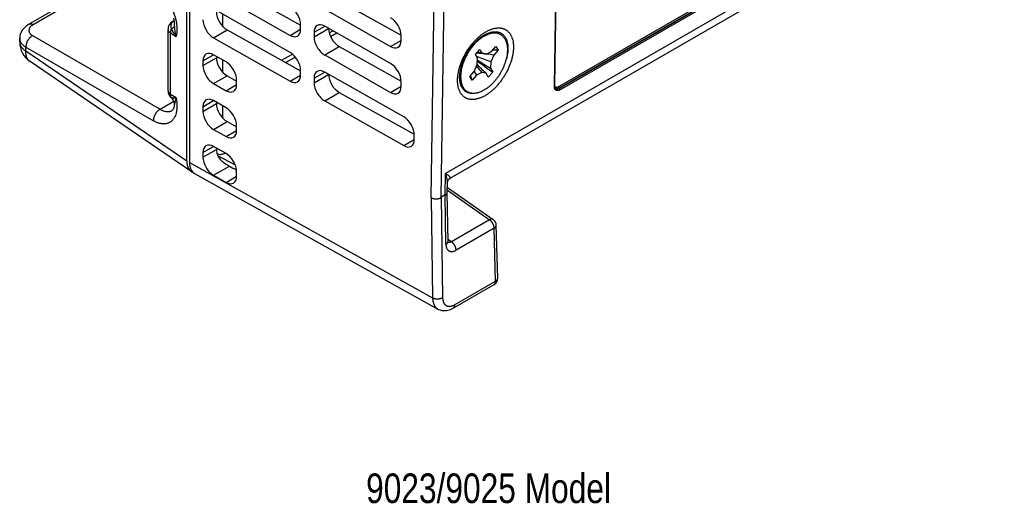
# Model space of a CAD drawing. Header units: inches. Extents: x 0 to 34, y 0 to 22.
# Tile 48 of 103: x 9.4 to 13.6, y 12.3 to 14.3. Entities that reach past the tile are written whole.
import ezdxf

# ---------------------------------------------------------------- set-up
doc = ezdxf.new("R2010")
doc.units = ezdxf.units.IN
doc.header["$LTSCALE"] = 1.87
doc.header["$MEASUREMENT"] = 0
doc.layers.get('0').update_dxf_attribs({"linetype": 'CONTINUOUS'})
doc.layers.add('DETAIL', color=7, linetype='CONTINUOUS')
doc.styles.get("Standard").update_dxf_attribs({"font": 'txt', "width": 0.8})

msp = doc.modelspace()

# ---------------------------------------------------------------- linework, layer by layer
at = {"color": 7, "linetype": 'CONTINUOUS'}
for p, q in [((10.1158, 13.745), (10.1158, 16.4252)), ((10.1266, 16.2566), (10.1266, 13.7389)), ((13.566, 15.0546), (11.2077, 13.693)), ((13.5063, 14.9877), (11.2261, 13.6712)), ((11.6671, 14.0597), (11.6806, 14.9519)), ((11.6686, 14.0618), (11.682, 14.9527)), ((11.1468, 13.5903), (11.1668, 14.893)), ((11.189, 13.592), (11.209, 14.8926)), ((13.0768, 14.8627), (11.6838, 14.0584)), ((13.0803, 14.8565), (11.6873, 14.0522)), ((13.081, 14.8561), (11.688, 14.0518)), ((13.0845, 14.85), (11.6915, 14.0457)), ((9.8553, 14.5569), (9.4479, 14.3216)), ((9.865, 14.5503), (9.4667, 14.3203)), ((10.2857, 14.4921), (10.5959, 14.3192)), ((10.2282, 14.459), (10.5513, 14.2757)), ((10.7591, 14.4217), (11.0203, 14.2761)), ((10.5513, 14.2037), (10.2282, 14.387)), ((10.6975, 14.3862), (10.9758, 14.2283)), ((10.0556, 14.3344), (10.0616, 14.3378)), ((10.2657, 14.3657), (10.2657, 14.3151)), ((10.0363, 14.0415), (10.0363, 14.301)), ((10.0599, 14.336), (10.0617, 14.337)), ((10.0643, 14.3129), (10.0631, 14.3255)), ((10.2282, 14.2655), (10.2857, 14.2986)), ((10.2857, 14.2986), (10.5959, 14.1257)), ((10.5513, 14.2757), (10.5959, 14.3014)), ((10.5959, 14.3014), (10.5959, 14.3208)), ((10.653, 14.2885), (10.6975, 14.3142)), ((10.653, 14.269), (10.7141, 14.3043)), ((10.9758, 14.1563), (10.6975, 14.3142)), ((10.7141, 14.3048), (10.7141, 14.3043)), ((9.4103, 14.2631), (9.4103, 14.2631)), ((9.4103, 14.2478), (9.4103, 14.2631)), ((9.4648, 14.2745), (10.0029, 13.9638)), ((10.0465, 14.286), (10.0707, 14.2707)), ((10.0465, 14.0265), (10.0465, 14.286)), ((10.2282, 14.2655), (10.5513, 14.0822)), ((10.653, 14.2885), (10.653, 14.269)), ((10.7166, 14.286), (10.7318, 14.2948)), ((10.7488, 14.2851), (10.7225, 14.2699)), ((10.9758, 14.2283), (11.0204, 14.2541)), ((11.0204, 14.2541), (11.0204, 14.2735)), ((11.3569, 14.2673), (11.3835, 14.2785)), ((11.3838, 14.2834), (11.3839, 14.2835)), ((9.4366, 14.2255), (9.9746, 13.9149)), ((9.4366, 14.2088), (9.4366, 14.2255)), ((10.6975, 14.1927), (10.7591, 14.2282)), ((10.7591, 14.2282), (11.0203, 14.0826)), ((11.3335, 14.1951), (11.3519, 14.2163)), ((11.3519, 14.2163), (11.361, 14.2003)), ((11.4022, 14.2081), (11.4206, 14.2292)), ((11.4297, 14.2133), (11.4114, 14.1922)), ((11.4206, 14.2292), (11.4297, 14.2133)), ((10.1158, 13.745), (9.4366, 14.2088)), ((10.1837, 14.1677), (10.2282, 14.1935)), ((10.1837, 14.1483), (10.2407, 14.1812)), ((10.2811, 14.1635), (10.2282, 14.1935)), ((10.2407, 14.1864), (10.2407, 14.1812)), ((10.2657, 14.1722), (10.2657, 14.1216)), ((10.516, 14.1702), (10.5616, 14.1965)), ((10.5737, 14.184), (10.5332, 14.1606)), ((10.6975, 14.1927), (10.9758, 14.0348)), ((11.3427, 14.1792), (11.3335, 14.1951)), ((11.3412, 14.1524), (11.3427, 14.1792)), ((11.361, 14.2003), (11.3798, 14.1968)), ((11.3798, 14.1968), (11.4022, 14.2081)), ((11.4114, 14.1922), (11.3989, 14.1633)), ((10.1343, 13.7006), (9.4539, 14.1652)), ((10.1837, 14.1677), (10.1837, 14.1483)), ((11.3288, 14.1236), (11.3412, 14.1524)), ((11.3989, 14.1633), (11.3975, 14.1366)), ((11.3975, 14.1366), (11.4066, 14.1206)), ((10.2282, 14.072), (10.2857, 14.1051)), ((10.2857, 14.1051), (10.3257, 14.0828)), ((10.5513, 14.0822), (10.5959, 14.1079)), ((10.5959, 14.1079), (10.5959, 14.1273)), ((10.653, 14.095), (10.6975, 14.1207)), ((10.653, 14.0755), (10.7141, 14.1108)), ((10.653, 14.095), (10.653, 14.0755)), ((11.0311, 13.9314), (10.6975, 14.1207)), ((10.7141, 14.1113), (10.7141, 14.1108)), ((11.2685, 14.1163), (11.2724, 14.0859)), ((11.3104, 14.1024), (11.3288, 14.1236)), ((11.3195, 14.0865), (11.3104, 14.1024)), ((11.3379, 14.1076), (11.3195, 14.0865)), ((11.3604, 14.119), (11.3379, 14.1076)), ((11.3791, 14.1154), (11.3604, 14.119)), ((11.3882, 14.0995), (11.3791, 14.1154)), ((11.4066, 14.1206), (11.3882, 14.0995)), ((10.2282, 14.072), (10.2811, 14.042)), ((10.2811, 14.042), (10.3257, 14.0677)), ((10.3257, 14.0677), (10.3257, 14.0871)), ((10.9758, 14.0348), (11.0204, 14.0606)), ((11.0204, 14.0606), (11.0204, 14.08)), ((11.2679, 14.0859), (11.2679, 14.0859)), ((11.673, 14.0503), (11.6721, 14.051)), ((11.688, 14.0518), (11.6873, 14.0522)), ((10.0707, 14.0112), (10.0465, 14.0265)), ((10.6975, 13.9992), (10.7591, 14.0347)), ((10.7591, 14.0347), (11.0756, 13.8582)), ((10.0029, 13.9638), (10.0605, 13.9971)), ((10.0643, 13.987), (10.0625, 13.9792)), ((10.1837, 13.9742), (10.2282, 14)), ((10.1837, 13.9548), (10.2407, 13.9877)), ((10.1837, 13.9742), (10.1837, 13.9548)), ((10.2811, 13.97), (10.2282, 14)), ((10.2407, 13.9929), (10.2407, 13.9877)), ((10.2657, 13.9787), (10.2657, 13.9281)), ((10.6975, 13.9992), (11.0311, 13.8099)), ((10.0531, 13.9583), (10.0531, 13.9583)), ((10.2282, 13.8785), (10.2857, 13.9116)), ((10.2857, 13.9116), (10.3257, 13.8893)), ((10.3257, 13.8742), (10.3257, 13.8936)), ((10.2282, 13.8785), (10.2811, 13.8485)), ((10.2811, 13.8485), (10.3257, 13.8742)), ((11.0757, 13.8357), (11.0757, 13.8551)), ((10.1837, 13.7807), (10.2282, 13.8065)), ((10.2811, 13.7765), (10.2282, 13.8065)), ((10.2407, 13.7994), (10.2407, 13.7942)), ((11.0311, 13.8099), (11.0757, 13.8357)), ((10.1837, 13.7613), (10.2407, 13.7942)), ((10.1837, 13.7807), (10.1837, 13.7613)), ((10.2454, 13.769), (10.3197, 13.7291)), ((10.1266, 13.7389), (11.1532, 13.1667)), ((10.2282, 13.685), (10.2952, 13.7236)), ((10.1477, 13.6928), (11.175, 13.1202)), ((10.2282, 13.685), (10.2811, 13.6549)), ((10.2811, 13.6549), (10.3257, 13.6807)), ((10.3257, 13.6807), (10.3257, 13.7001)), ((11.2064, 13.6021), (11.2077, 13.693)), ((11.2152, 13.6125), (11.2157, 13.653)), ((11.2155, 13.6339), (11.4091, 13.4976)), ((11.2257, 13.671), (11.2261, 13.6712)), ((11.2261, 13.6712), (11.2265, 13.6715)), ((11.1468, 13.5903), (11.1532, 13.1667)), ((11.2063, 13.6021), (11.189, 13.5921)), ((11.189, 13.5921), (11.1954, 13.1672)), ((11.2093, 13.3934), (11.2063, 13.6021)), ((11.2181, 13.4057), (11.2152, 13.6125)), ((11.2153, 13.6219), (11.3929, 13.4969)), ((11.3929, 13.4969), (11.2323, 13.4041)), ((11.4278, 13.2508), (11.4218, 13.4739)), ((11.413, 13.4612), (11.2524, 13.3685)), ((11.4191, 13.2382), (11.413, 13.4612)), ((11.2323, 13.4041), (11.218, 13.4142)), ((11.2396, 13.124), (11.4129, 13.224)), ((11.2458, 13.1381), (11.4191, 13.2382))]:
    msp.add_line(p, q, dxfattribs=at)
for points in [[(10.0597, 14.3477), (10.061, 14.3412), (10.062, 14.3349), (10.0628, 14.3288), (10.0631, 14.3255)], [(9.4479, 14.3216), (9.4427, 14.3184), (9.4376, 14.3147), (9.4328, 14.3108), (9.4285, 14.3066), (9.4248, 14.3023), (9.4214, 14.2979), (9.4186, 14.2934), (9.4162, 14.2888), (9.4142, 14.2841), (9.4126, 14.2794), (9.4115, 14.2746), (9.4107, 14.2699), (9.4103, 14.265), (9.4103, 14.2631)], [(11.2679, 14.0859), (11.2676, 14.089), (11.2672, 14.0948), (11.2672, 14.1008), (11.2675, 14.1072), (11.2681, 14.1139), (11.2691, 14.1209), (11.2704, 14.1281), (11.272, 14.1355), (11.274, 14.143), (11.2764, 14.1507), (11.279, 14.1585), (11.2821, 14.1663), (11.2854, 14.1742), (11.2891, 14.182), (11.293, 14.1898), (11.2972, 14.1975), (11.3017, 14.2051), (11.3065, 14.2124), (11.3114, 14.2196), (11.3166, 14.2266), (11.3219, 14.2333), (11.3273, 14.2397), (11.3329, 14.2457), (11.3386, 14.2515), (11.3443, 14.2569), (11.35, 14.2619), (11.3557, 14.2665), (11.3614, 14.2706), (11.367, 14.2744), (11.3722, 14.2776)], [(11.3722, 14.2776), (11.3768, 14.2801), (11.3816, 14.2825), (11.3838, 14.2835)], [(11.6721, 14.051), (11.6713, 14.0518), (11.6705, 14.0528), (11.6699, 14.054), (11.6694, 14.0553), (11.669, 14.0567), (11.6688, 14.0583), (11.6686, 14.06), (11.6686, 14.0618)], [(10.0499, 14.0122), (10.0519, 14.0103), (10.0541, 14.0079), (10.0561, 14.0053), (10.0579, 14.0026), (10.0594, 13.9997), (10.0606, 13.9968), (10.0616, 13.9939), (10.0622, 13.9911), (10.0627, 13.9883), (10.0629, 13.9856), (10.0629, 13.9831), (10.0627, 13.9808), (10.0625, 13.9792)], [(10.0625, 13.9792), (10.0623, 13.9782), (10.0616, 13.9745), (10.0608, 13.9713), (10.0598, 13.9683), (10.0588, 13.9658), (10.0577, 13.9636), (10.0566, 13.9618), (10.0555, 13.9604), (10.0546, 13.9594), (10.0537, 13.9587), (10.0531, 13.9583)], [(10.2435, 13.7751), (10.2459, 13.7743), (10.2495, 13.7736), (10.2532, 13.7732), (10.257, 13.7731), (10.2609, 13.7733), (10.2648, 13.7739), (10.2688, 13.7749), (10.2728, 13.7762), (10.2768, 13.778), (10.2777, 13.7784)], [(11.2157, 13.6529), (11.2158, 13.6545), (11.2161, 13.6567), (11.2168, 13.6591), (11.2177, 13.6617), (11.219, 13.6641), (11.2204, 13.6662), (11.2219, 13.6678), (11.2233, 13.6692), (11.2246, 13.6702), (11.2257, 13.671)], [(11.2188, 13.4008), (11.2188, 13.4008), (11.2188, 13.4009), (11.2187, 13.4012), (11.2185, 13.4017), (11.2184, 13.4025), (11.2182, 13.4034), (11.2181, 13.4046), (11.2181, 13.4057)], [(11.175, 13.1202), (11.1786, 13.1184), (11.183, 13.1166), (11.1875, 13.1152), (11.1922, 13.1142), (11.197, 13.1135), (11.202, 13.1133), (11.2072, 13.1134), (11.2124, 13.114), (11.2179, 13.1151), (11.2233, 13.1167), (11.2289, 13.1187), (11.2344, 13.1212), (11.2396, 13.124)]]:
    msp.add_lwpolyline(points, dxfattribs=at)
for centre, radius, start, end in [((10.0749, 14.301), 0.0386, 120.0014, 180.0005), ((10.0575, 14.3496), 0.0138, 280.261, 288.1871), ((9.5103, 14.2478), 0.1, 180, 235.6741), ((11.4219, 13.5985), 0.6149, 89.2742, 91.4286), ((11.3012, 13.5199), 0.6812, 83.3743, 86.9127), ((10.8078, 12.7052), 1.5734, 67.9334, 70.2844), ((15.6903, 21.0537), 8.1409, 237.71716, 238.17603), ((11.302, 13.5273), 0.6738, 80.6597, 83.3716), ((11.857, 14.582), 0.679, 220.119, 222.9926), ((12.1655, 14.9699), 1.1613, 224.771, 227.3775), ((13.6389, 17.3266), 3.9066, 233.9874, 235.151), ((11.6524, 14.213), 0.3561, 197.5886, 200.8074), ((11.6761, 14.3191), 0.3989, 209.3912, 212.0171), ((11.6773, 14.0591), 0.00978, 242.4449, 243.9948), ((11.6773, 14.0592), 0.00981, 243.9945, 244.6515), ((10.0749, 14.0415), 0.0386, 180.0432, 229.4921), ((10.0254, 13.9823), 0.0392, 6.895, 49.7758), ((11.2052, 13.6127), 0.01, 357.8426, 359.1751), ((11.3918, 13.473), 0.03, 1.5499, 54.852), ((11.3979, 13.25), 0.03, 300.0014, 1.5497)]:
    msp.add_arc(centre, radius, start, end, dxfattribs=at)
for centre, major_axis, ratio, start_param, end_param in [((10.5513, 14.3461), (-0.0317, 0.0539), 0.58235, -2.360677, -0.789881), ((10.2282, 14.3165), (-0.0317, 0.0539), 0.58235, 0.780915, 2.351712), ((10.2857, 14.3497), (-0.0321, 0.0536), 0.58732, 0.776319, 2.347115), ((10.9758, 14.2988), (-0.0317, 0.0539), 0.58235, -2.360677, -0.789881), ((10.5513, 14.3267), (-0.0317, 0.0539), 0.58235, -3.931474, -2.360677), ((10.6975, 14.2632), (-0.0317, 0.0539), 0.58235, 5.493304, 7.064101), ((10.7591, 14.2792), (-0.0321, 0.0536), 0.58732, 0.776319, 2.347115), ((10.6975, 14.2437), (-0.0317, 0.0539), 0.58235, 0.780915, 2.351712), ((10.9758, 14.2794), (-0.0317, 0.0539), 0.58235, -3.931474, -2.360677), ((10.2282, 14.1424), (-0.0317, 0.0539), 0.58235, 5.493304, 7.064101), ((10.2857, 14.1562), (-0.0321, 0.0536), 0.58732, 0.776319, 2.347115), ((10.5513, 14.1526), (-0.0317, 0.0539), 0.58235, -2.360677, -0.789881), ((10.2282, 14.123), (-0.0317, 0.0539), 0.58235, 0.780915, 2.351712), ((10.2811, 14.1124), (-0.0317, 0.0539), 0.58235, -2.360677, -0.789881), ((10.9758, 14.1053), (-0.0317, 0.0539), 0.58235, -2.360677, -0.789881), ((10.5513, 14.1332), (-0.0317, 0.0539), 0.58235, -3.931474, -2.360677), ((10.6975, 14.0697), (-0.0317, 0.0539), 0.58235, 5.493304, 7.064101), ((10.7591, 14.0857), (-0.0321, 0.0536), 0.58732, 0.776319, 2.347115), ((10.2811, 14.093), (-0.0317, 0.0539), 0.58235, -3.931474, -2.360677), ((10.6975, 14.0502), (-0.0317, 0.0539), 0.58235, 0.780915, 2.351712), ((10.9758, 14.0858), (-0.0317, 0.0539), 0.58235, -3.931474, -2.360677), ((10.2282, 13.9489), (-0.0317, 0.0539), 0.58235, 5.493304, 7.064101), ((10.2857, 13.9627), (-0.0321, 0.0536), 0.58732, 0.776319, 2.347115), ((10.2811, 13.9189), (-0.0317, 0.0539), 0.58235, -2.360677, -0.789881), ((10.2282, 13.9295), (-0.0317, 0.0539), 0.58235, 0.780915, 2.351712), ((11.0311, 13.8804), (-0.0317, 0.0539), 0.58235, -2.360677, -0.789881), ((10.2811, 13.8995), (-0.0317, 0.0539), 0.58235, -3.931474, -2.360677), ((10.2282, 13.7554), (-0.0317, 0.0539), 0.58235, 5.493304, 7.064101), ((11.0311, 13.861), (-0.0317, 0.0539), 0.58235, -3.931474, -2.360677), ((10.2282, 13.736), (-0.0317, 0.0539), 0.58235, 0.780915, 2.351712), ((10.2857, 13.7692), (-0.0321, 0.0536), 0.58732, 0.776319, 1.198466), ((10.2811, 13.7254), (-0.0317, 0.0539), 0.58235, -2.360677, -0.789881), ((10.1865, 13.7861), (0.0501, 0.0868), 0.576236, -3.925997, -3.031138), ((10.1973, 13.7797), (0.05, 0.0866), 0.57729, -3.92691, -3.132864), ((8.7657, 14.6138), (2.4737, -1.3788), 0.014852, -0.895967, -0.880423), ((10.2811, 13.706), (-0.0317, 0.0539), 0.58235, -3.931474, -2.360677)]:
    msp.add_ellipse(centre, major_axis=major_axis, ratio=ratio, start_param=start_param, end_param=end_param, dxfattribs=at)
for points, knots in [([(9.9746, 14.4881), (9.9766, 14.4868), (9.9805, 14.484), (9.9862, 14.4795), (9.9919, 14.4746), (9.9975, 14.4694), (10.003, 14.4639), (10.0084, 14.4581), (10.0138, 14.452), (10.0189, 14.4457), (10.0239, 14.439), (10.0305, 14.4299), (10.0381, 14.418), (10.045, 14.4055), (10.0501, 14.3954), (10.0548, 14.3851), (10.0591, 14.3746), (10.0628, 14.3641), (10.0653, 14.3562), (10.0674, 14.3484), (10.0693, 14.3406), (10.0709, 14.3329), (10.0726, 14.3228), (10.0736, 14.313), (10.074, 14.3033), (10.074, 14.2963), (10.0737, 14.2895), (10.073, 14.283), (10.0721, 14.2767), (10.0712, 14.2727), (10.0707, 14.2707)], [0, 0, 0, 0, 0.028428, 0.057635, 0.087582, 0.118227, 0.149518, 0.181404, 0.213824, 0.246717, 0.280018, 0.31366, 0.381675, 0.450195, 0.484464, 0.518639, 0.586404, 0.619859, 0.652935, 0.685565, 0.717684, 0.749231, 0.780154, 0.839903, 0.868654, 0.896606, 0.923731, 0.950009, 0.975431, 1, 1, 1, 1]), ([(9.4667, 14.3203), (9.4658, 14.3208), (9.4641, 14.3216), (9.4615, 14.3225), (9.459, 14.3232), (9.4565, 14.3235), (9.4542, 14.3235), (9.4519, 14.3232), (9.4498, 14.3226), (9.4485, 14.322), (9.4479, 14.3216)], [0, 0, 0, 0, 0.147187, 0.286978, 0.419516, 0.545228, 0.664873, 0.779554, 0.890698, 1, 1, 1, 1]), ([(9.4667, 14.3203), (9.466, 14.3199), (9.4647, 14.3191), (9.4622, 14.3175), (9.4594, 14.3154), (9.4564, 14.3126), (9.4539, 14.3097), (9.4519, 14.3067), (9.4506, 14.304), (9.4499, 14.3019), (9.4495, 14.3003), (9.4492, 14.2987), (9.4491, 14.2972), (9.4491, 14.2956), (9.4492, 14.294), (9.4495, 14.2924), (9.4501, 14.2903), (9.4511, 14.2877), (9.4526, 14.2853), (9.454, 14.2834), (9.4556, 14.2815), (9.458, 14.2792), (9.4606, 14.2771), (9.463, 14.2756), (9.4642, 14.2748), (9.4648, 14.2745)], [0, 0, 0, 0, 0.038915, 0.076833, 0.149574, 0.218182, 0.28279, 0.3437, 0.40143, 0.429344, 0.456751, 0.48377, 0.510533, 0.537175, 0.563833, 0.590645, 0.617747, 0.673268, 0.731336, 0.761571, 0.792687, 0.857736, 0.926806, 0.962893, 1, 1, 1, 1]), ([(10.0363, 14.301), (10.0363, 14.3003), (10.0364, 14.2989), (10.037, 14.2969), (10.0378, 14.2948), (10.0389, 14.2929), (10.0404, 14.291), (10.0422, 14.2892), (10.0442, 14.2875), (10.0457, 14.2864), (10.0465, 14.286)], [0, 0, 0, 0, 0.109307, 0.220456, 0.335139, 0.454786, 0.580497, 0.713031, 0.852819, 1, 1, 1, 1]), ([(10.0507, 14.3046), (10.05, 14.3031), (10.0488, 14.2999), (10.0475, 14.2952), (10.0467, 14.2905), (10.0465, 14.2874), (10.0465, 14.286)], [0, 0, 0, 0, 0.265891, 0.522783, 0.768142, 1, 1, 1, 1]), ([(10.0507, 14.3046), (10.0505, 14.3055), (10.0503, 14.3072), (10.05, 14.3096), (10.0497, 14.3121), (10.0496, 14.3144), (10.0496, 14.3167), (10.0498, 14.3197), (10.0502, 14.3225), (10.051, 14.3252), (10.0517, 14.3271), (10.0526, 14.3289), (10.0537, 14.3305), (10.055, 14.3321), (10.0565, 14.3336), (10.0581, 14.3349), (10.0593, 14.3356), (10.0599, 14.336)], [0, 0, 0, 0, 0.072862, 0.144113, 0.213559, 0.281092, 0.346666, 0.410311, 0.532251, 0.5911, 0.648953, 0.706233, 0.763407, 0.820957, 0.879332, 0.938917, 1, 1, 1, 1]), ([(10.0643, 14.3129), (10.0642, 14.3127), (10.064, 14.3124), (10.0637, 14.3119), (10.0632, 14.3114), (10.0627, 14.3109), (10.0621, 14.3104), (10.0614, 14.3098), (10.0607, 14.3093), (10.0598, 14.3088), (10.0589, 14.3083), (10.0576, 14.3075), (10.0561, 14.3068), (10.0546, 14.3062), (10.0529, 14.3055), (10.0516, 14.305), (10.0507, 14.3046)], [0, 0, 0, 0, 0.034112, 0.071468, 0.1124, 0.157142, 0.20584, 0.258576, 0.315381, 0.376249, 0.441138, 0.509983, 0.659162, 0.739275, 0.82289, 1, 1, 1, 1]), ([(10.0707, 14.2707), (10.0697, 14.2721), (10.0678, 14.2749), (10.065, 14.2791), (10.0623, 14.2833), (10.0589, 14.289), (10.055, 14.296), (10.0521, 14.3018), (10.0507, 14.3046)], [0, 0, 0, 0, 0.12896, 0.256985, 0.383949, 0.509774, 0.757663, 1, 1, 1, 1]), ([(10.0556, 14.3344), (10.056, 14.3346), (10.0566, 14.335), (10.0577, 14.3354), (10.0588, 14.3357), (10.0595, 14.3359), (10.0599, 14.336)], [0, 0, 0, 0, 0.246863, 0.494998, 0.74567, 1, 1, 1, 1]), ([(10.0707, 14.2707), (10.0703, 14.2724), (10.0695, 14.2758), (10.0685, 14.2809), (10.0676, 14.2861), (10.0665, 14.2932), (10.0654, 14.3021), (10.0646, 14.3093), (10.0643, 14.3129)], [0, 0, 0, 0, 0.121683, 0.24458, 0.368521, 0.493384, 0.745442, 1, 1, 1, 1]), ([(11.3784, 14.2909), (11.3803, 14.292), (11.3841, 14.2941), (11.3899, 14.2969), (11.3956, 14.2995), (11.4013, 14.3016), (11.407, 14.3034), (11.4125, 14.3049), (11.418, 14.306), (11.4234, 14.3067), (11.4286, 14.3071), (11.4338, 14.3071), (11.4388, 14.3068), (11.4436, 14.306), (11.4483, 14.305), (11.4528, 14.3035), (11.4571, 14.3017), (11.4613, 14.2996), (11.4652, 14.2971), (11.4689, 14.2942), (11.4724, 14.291), (11.4757, 14.2875), (11.4787, 14.2837), (11.4814, 14.2796), (11.484, 14.2751), (11.4862, 14.2704), (11.4882, 14.2654), (11.4905, 14.2583), (11.4922, 14.2508), (11.4934, 14.243), (11.494, 14.2368), (11.4943, 14.2305), (11.4944, 14.2216), (11.4938, 14.2126), (11.4928, 14.2034), (11.4913, 14.1938), (11.4893, 14.1842), (11.4868, 14.1745), (11.4838, 14.1646), (11.4804, 14.1547), (11.4765, 14.1448), (11.4733, 14.1375), (11.4699, 14.1301), (11.4663, 14.1228), (11.4624, 14.1156), (11.4584, 14.1085), (11.4541, 14.1016), (11.4496, 14.0947), (11.445, 14.088), (11.4402, 14.0814), (11.4353, 14.0751), (11.4302, 14.0689), (11.425, 14.0629), (11.4179, 14.0553), (11.4106, 14.0482), (11.4031, 14.0414), (11.3974, 14.0367), (11.3917, 14.0323), (11.386, 14.0282), (11.3802, 14.0244), (11.3763, 14.022), (11.3743, 14.0209)], [0, 0, 0, 0, 0.015773, 0.031141, 0.046096, 0.060634, 0.074757, 0.088474, 0.101794, 0.114734, 0.127314, 0.139563, 0.151512, 0.163198, 0.174665, 0.18596, 0.197136, 0.208246, 0.219347, 0.230493, 0.241742, 0.253144, 0.26475, 0.276604, 0.288745, 0.301208, 0.314021, 0.327208, 0.354756, 0.369149, 0.383958, 0.399181, 0.414813, 0.447269, 0.464072, 0.481235, 0.516563, 0.534688, 0.553086, 0.590593, 0.60965, 0.628868, 0.648219, 0.667671, 0.687192, 0.706751, 0.726315, 0.745854, 0.765334, 0.784724, 0.803994, 0.823113, 0.84205, 0.860777, 0.897487, 0.915423, 0.933045, 0.950332, 0.967264, 0.983825, 1, 1, 1, 1]), ([(9.4103, 14.2631), (9.4103, 14.2622), (9.4104, 14.2605), (9.4107, 14.2579), (9.4112, 14.2553), (9.412, 14.2527), (9.413, 14.2502), (9.4145, 14.2468), (9.4171, 14.2427), (9.4209, 14.2379), (9.4254, 14.2335), (9.4307, 14.2293), (9.4345, 14.2267), (9.4366, 14.2255)], [0, 0, 0, 0, 0.054355, 0.108895, 0.163867, 0.219509, 0.276046, 0.333685, 0.452923, 0.578509, 0.711283, 0.851724, 1, 1, 1, 1]), ([(9.4648, 14.2745), (9.4639, 14.2739), (9.4619, 14.2728), (9.4591, 14.2708), (9.4563, 14.2685), (9.4536, 14.2659), (9.4511, 14.2632), (9.4486, 14.2602), (9.4464, 14.257), (9.4443, 14.2537), (9.4425, 14.2502), (9.4409, 14.2467), (9.4395, 14.2431), (9.4383, 14.2395), (9.4375, 14.2359), (9.4369, 14.2324), (9.4366, 14.2289), (9.4365, 14.2266), (9.4366, 14.2255)], [0, 0, 0, 0, 0.056546, 0.115317, 0.176109, 0.238662, 0.302677, 0.367816, 0.433718, 0.500005, 0.566292, 0.632194, 0.697332, 0.761345, 0.823897, 0.884687, 0.943456, 1, 1, 1, 1]), ([(11.3743, 14.0209), (11.3724, 14.0198), (11.3686, 14.0177), (11.3628, 14.0148), (11.3571, 14.0123), (11.3514, 14.0101), (11.3458, 14.0083), (11.3402, 14.0069), (11.3348, 14.0058), (11.3294, 14.005), (11.3241, 14.0046), (11.319, 14.0046), (11.314, 14.005), (11.3091, 14.0057), (11.3045, 14.0068), (11.2999, 14.0082), (11.2956, 14.01), (11.2915, 14.0122), (11.2875, 14.0147), (11.2838, 14.0175), (11.2803, 14.0207), (11.2771, 14.0242), (11.2741, 14.028), (11.2713, 14.0322), (11.2688, 14.0366), (11.2665, 14.0413), (11.2646, 14.0463), (11.2622, 14.0534), (11.2605, 14.0609), (11.2593, 14.0688), (11.2587, 14.0749), (11.2584, 14.0813), (11.2584, 14.0901), (11.2589, 14.0992), (11.26, 14.1084), (11.2614, 14.1179), (11.2635, 14.1276), (11.266, 14.1373), (11.2689, 14.1472), (11.2723, 14.1571), (11.2762, 14.1669), (11.2794, 14.1743), (11.2828, 14.1816), (11.2865, 14.1889), (11.2903, 14.1961), (11.2944, 14.2032), (11.2986, 14.2102), (11.3031, 14.217), (11.3077, 14.2238), (11.3125, 14.2303), (11.3175, 14.2367), (11.3225, 14.2428), (11.3277, 14.2488), (11.3348, 14.2564), (11.3421, 14.2636), (11.3496, 14.2703), (11.3553, 14.275), (11.361, 14.2794), (11.3668, 14.2836), (11.3726, 14.2874), (11.3765, 14.2898), (11.3784, 14.2909)], [0, 0, 0, 0, 0.015773, 0.031141, 0.046096, 0.060634, 0.074757, 0.088474, 0.101794, 0.114734, 0.127314, 0.139563, 0.151512, 0.163198, 0.174665, 0.18596, 0.197136, 0.208246, 0.219347, 0.230493, 0.241742, 0.253144, 0.26475, 0.276604, 0.288745, 0.301208, 0.314021, 0.327208, 0.354756, 0.369149, 0.383958, 0.399181, 0.414813, 0.447269, 0.464072, 0.481235, 0.516563, 0.534688, 0.553086, 0.590593, 0.60965, 0.628868, 0.648219, 0.667671, 0.687192, 0.706751, 0.726315, 0.745854, 0.765334, 0.784724, 0.803994, 0.823113, 0.84205, 0.860777, 0.897487, 0.915423, 0.933045, 0.950332, 0.967264, 0.983825, 1, 1, 1, 1]), ([(11.3835, 14.2785), (11.3816, 14.2777), (11.3778, 14.276), (11.3721, 14.273), (11.3665, 14.2697), (11.3608, 14.266), (11.3551, 14.2619), (11.3495, 14.2575), (11.344, 14.2528), (11.3386, 14.2477), (11.3333, 14.2424), (11.3263, 14.2348), (11.3179, 14.2247), (11.3086, 14.2118), (11.3002, 14.1982), (11.2926, 14.1841), (11.2861, 14.1696), (11.2815, 14.1573), (11.2785, 14.1475), (11.2765, 14.1402), (11.2749, 14.133), (11.2735, 14.1258), (11.2725, 14.1188), (11.2718, 14.1119), (11.2714, 14.1051), (11.2714, 14.0985), (11.2717, 14.0921), (11.2721, 14.088), (11.2724, 14.0859)], [0, 0, 0, 0, 0.026379, 0.053585, 0.081604, 0.110411, 0.139974, 0.170254, 0.201205, 0.232774, 0.264905, 0.297537, 0.364031, 0.431714, 0.5, 0.568285, 0.635969, 0.702463, 0.735095, 0.767226, 0.798795, 0.829746, 0.860025, 0.889589, 0.918396, 0.946415, 0.973621, 1, 1, 1, 1]), ([(11.4584, 14.2595), (11.4599, 14.257), (11.4619, 14.2529), (11.464, 14.2472), (11.4658, 14.241), (11.4672, 14.2345), (11.4681, 14.2277), (11.4687, 14.2205), (11.4688, 14.2112), (11.468, 14.1996), (11.4663, 14.1876), (11.4637, 14.1754), (11.4601, 14.1629), (11.4557, 14.1505), (11.4505, 14.1381), (11.4445, 14.1258), (11.4378, 14.1139), (11.4305, 14.1024), (11.4225, 14.0915), (11.4141, 14.0812), (11.4052, 14.0716), (11.3961, 14.0628), (11.3866, 14.055), (11.377, 14.0481), (11.3673, 14.0423), (11.3577, 14.0375), (11.3496, 14.0345), (11.3433, 14.0327), (11.3372, 14.0314), (11.3312, 14.0306), (11.3253, 14.0305), (11.321, 14.0307), (11.3169, 14.0312), (11.3128, 14.032), (11.309, 14.0331), (11.3052, 14.0345), (11.3016, 14.0363), (11.2982, 14.0383), (11.295, 14.0406), (11.2919, 14.0432), (11.2891, 14.046), (11.2864, 14.0492), (11.2839, 14.0526), (11.2824, 14.055), (11.2817, 14.0562)], [0, 0, 0, 0, 0.025284, 0.038457, 0.052005, 0.080267, 0.095006, 0.110148, 0.141618, 0.17462, 0.209042, 0.244733, 0.281512, 0.319173, 0.357492, 0.39623, 0.435141, 0.473975, 0.512485, 0.550429, 0.587577, 0.623713, 0.658648, 0.692217, 0.724293, 0.75479, 0.783675, 0.797525, 0.810988, 0.836804, 0.849217, 0.861333, 0.873187, 0.884822, 0.896281, 0.907614, 0.918873, 0.93011, 0.94138, 0.952737, 0.964231, 0.975911, 0.987821, 1, 1, 1, 1]), ([(11.4584, 14.2595), (11.4575, 14.2611), (11.4557, 14.264), (11.4525, 14.2681), (11.4491, 14.2718), (11.4453, 14.2751), (11.4413, 14.2779), (11.437, 14.2803), (11.4324, 14.2822), (11.4277, 14.2837), (11.4227, 14.2847), (11.4175, 14.2852), (11.4121, 14.2853), (11.4066, 14.2848), (11.401, 14.284), (11.3952, 14.2826), (11.3894, 14.2808), (11.3855, 14.2793), (11.3835, 14.2785)], [0, 0, 0, 0, 0.062026, 0.122407, 0.181463, 0.239562, 0.2971, 0.354495, 0.412171, 0.470539, 0.529988, 0.590871, 0.653495, 0.718119, 0.784949, 0.854141, 0.925804, 1, 1, 1, 1]), ([(11.3839, 14.2835), (11.3859, 14.2844), (11.3898, 14.2859), (11.3956, 14.2879), (11.4014, 14.2894), (11.4071, 14.2904), (11.4127, 14.291), (11.4181, 14.2911), (11.4233, 14.2908), (11.4283, 14.29), (11.4332, 14.2888), (11.4378, 14.2871), (11.4421, 14.2849), (11.4462, 14.2823), (11.4501, 14.2793), (11.4536, 14.2758), (11.4569, 14.272), (11.4598, 14.2678), (11.4624, 14.2631), (11.4647, 14.2582), (11.4666, 14.2528), (11.4688, 14.2452), (11.4702, 14.237), (11.4709, 14.2285), (11.4711, 14.2218), (11.4709, 14.2149), (11.4704, 14.2078), (11.4695, 14.2005), (11.4683, 14.193), (11.4667, 14.1855), (11.4641, 14.1752), (11.4617, 14.1676), (11.4599, 14.1625)], [0, 0, 0, 0, 0.03311, 0.065083, 0.095941, 0.12572, 0.154476, 0.182291, 0.209266, 0.23552, 0.261198, 0.286464, 0.311492, 0.336465, 0.361571, 0.386992, 0.412895, 0.439436, 0.466751, 0.494953, 0.524132, 0.554358, 0.618094, 0.651677, 0.686391, 0.722216, 0.759118, 0.797054, 0.835969, 0.875798, 0.91647, 1, 1, 1, 1]), ([(9.4103, 14.2478), (9.4103, 14.2469), (9.4104, 14.2451), (9.4107, 14.2425), (9.4112, 14.2398), (9.412, 14.2371), (9.413, 14.2345), (9.4145, 14.231), (9.4171, 14.2267), (9.4208, 14.2218), (9.4254, 14.2172), (9.4307, 14.2128), (9.4345, 14.2101), (9.4366, 14.2088)], [0, 0, 0, 0, 0.054567, 0.109367, 0.164628, 0.220571, 0.277399, 0.335301, 0.454919, 0.5806, 0.713102, 0.852855, 1, 1, 1, 1]), ([(9.4539, 14.1652), (9.4532, 14.1657), (9.4518, 14.1668), (9.4497, 14.1686), (9.4478, 14.1705), (9.4461, 14.1726), (9.4445, 14.1749), (9.4425, 14.1782), (9.4404, 14.1826), (9.4385, 14.1885), (9.4372, 14.1949), (9.4365, 14.2017), (9.4365, 14.2064), (9.4366, 14.2088)], [0, 0, 0, 0, 0.054543, 0.10932, 0.16456, 0.220483, 0.277294, 0.335183, 0.454785, 0.580468, 0.712992, 0.852789, 1, 1, 1, 1]), ([(11.3798, 14.1968), (11.3729, 14.1979), (11.3594, 14.1999), (11.3457, 14.2011), (11.339, 14.2015)], [0, 0, 0, 0, 0.507189, 1, 1, 1, 1]), ([(11.361, 14.2003), (11.3575, 14.2009), (11.3506, 14.2019), (11.3436, 14.2026), (11.3401, 14.2029)], [0, 0, 0, 0, 0.509165, 1, 1, 1, 1]), ([(11.331, 14.0307), (11.329, 14.0304), (11.3249, 14.03), (11.3188, 14.0299), (11.313, 14.0304), (11.3074, 14.0315), (11.3021, 14.0332), (11.2971, 14.0355), (11.2924, 14.0383), (11.2881, 14.0417), (11.2841, 14.0456), (11.2805, 14.05), (11.2773, 14.0549), (11.275, 14.0594), (11.2734, 14.0631), (11.2719, 14.0671), (11.2703, 14.0724), (11.2688, 14.079), (11.2681, 14.0835), (11.2679, 14.0859)], [0, 0, 0, 0, 0.06559, 0.128782, 0.189878, 0.249259, 0.307358, 0.364667, 0.42172, 0.479047, 0.537172, 0.596597, 0.657749, 0.720999, 0.75352, 0.786673, 0.854961, 0.926036, 1, 1, 1, 1]), ([(11.2724, 14.0859), (11.2727, 14.0831), (11.2736, 14.0777), (11.2756, 14.07), (11.2783, 14.0628), (11.2805, 14.0583), (11.2817, 14.0562)], [0, 0, 0, 0, 0.267574, 0.523002, 0.766826, 1, 1, 1, 1]), ([(11.6671, 14.0597), (11.6673, 14.0599), (11.6676, 14.0601), (11.668, 14.0604), (11.6682, 14.0607), (11.6684, 14.0609), (11.6685, 14.0612), (11.6686, 14.0615), (11.6686, 14.0617), (11.6686, 14.0618)], [0, 0, 0, 0, 0.287304, 0.42009, 0.545945, 0.665595, 0.780135, 0.891023, 1, 1, 1, 1]), ([(11.6915, 14.0457), (11.6907, 14.0452), (11.6891, 14.0444), (11.6867, 14.0434), (11.6844, 14.0427), (11.6821, 14.0423), (11.6799, 14.0422), (11.6778, 14.0424), (11.6758, 14.043), (11.674, 14.0438), (11.6727, 14.0447), (11.6717, 14.0456), (11.6708, 14.0466), (11.6698, 14.048), (11.6688, 14.05), (11.668, 14.0521), (11.6675, 14.0545), (11.6671, 14.0571), (11.6671, 14.0588), (11.6671, 14.0597)], [0, 0, 0, 0, 0.075095, 0.146206, 0.213331, 0.276642, 0.336489, 0.393457, 0.448318, 0.50202, 0.555628, 0.582756, 0.610257, 0.666798, 0.726098, 0.788762, 0.855201, 0.925602, 1, 1, 1, 1]), ([(11.6838, 14.0584), (11.6831, 14.058), (11.6816, 14.0572), (11.6793, 14.0564), (11.6771, 14.056), (11.6754, 14.0559), (11.674, 14.0561), (11.6731, 14.0563), (11.6722, 14.0567), (11.6714, 14.0571), (11.6706, 14.0576), (11.6699, 14.0582), (11.6692, 14.0589), (11.6688, 14.0594), (11.6686, 14.0597)], [0, 0, 0, 0, 0.153203, 0.295413, 0.426943, 0.548998, 0.607207, 0.663969, 0.719712, 0.774909, 0.830051, 0.885636, 0.942139, 1, 1, 1, 1]), ([(11.688, 14.0518), (11.6873, 14.0514), (11.6859, 14.0507), (11.6839, 14.0499), (11.6818, 14.0493), (11.6799, 14.0489), (11.678, 14.0489), (11.6765, 14.049), (11.6753, 14.0493), (11.6745, 14.0496), (11.6737, 14.0499), (11.6732, 14.0502), (11.673, 14.0503)], [0, 0, 0, 0, 0.149863, 0.29168, 0.42545, 0.551513, 0.670606, 0.783895, 0.838893, 0.893071, 0.946684, 1, 1, 1, 1]), ([(11.6873, 14.0522), (11.6867, 14.0519), (11.6854, 14.0512), (11.6835, 14.0504), (11.6816, 14.0498), (11.6797, 14.0494), (11.6779, 14.0493), (11.6762, 14.0494), (11.6746, 14.0497), (11.6736, 14.0501), (11.6731, 14.0503)], [0, 0, 0, 0, 0.148297, 0.289234, 0.422794, 0.549229, 0.669098, 0.783302, 0.893084, 1, 1, 1, 1]), ([(11.6838, 14.0584), (11.6838, 14.0581), (11.6839, 14.0575), (11.6841, 14.0567), (11.6844, 14.0558), (11.6848, 14.0549), (11.6854, 14.0541), (11.686, 14.0533), (11.6866, 14.0527), (11.6871, 14.0524), (11.6873, 14.0522)], [0, 0, 0, 0, 0.113372, 0.235988, 0.36535, 0.498347, 0.631575, 0.761609, 0.885283, 1, 1, 1, 1]), ([(11.6915, 14.0457), (11.6915, 14.0459), (11.6915, 14.0465), (11.6913, 14.0474), (11.6909, 14.0483), (11.6905, 14.0492), (11.69, 14.05), (11.6894, 14.0507), (11.6887, 14.0514), (11.6882, 14.0517), (11.688, 14.0518)], [0, 0, 0, 0, 0.113372, 0.235988, 0.36535, 0.498347, 0.631575, 0.76161, 0.885284, 1, 1, 1, 1]), ([(10.0707, 14.0112), (10.0712, 14.0087), (10.072, 14.0036), (10.073, 13.9961), (10.0737, 13.9888), (10.074, 13.9816), (10.074, 13.9746), (10.0737, 13.9678), (10.0731, 13.9613), (10.0722, 13.955), (10.0709, 13.9489), (10.0689, 13.9414), (10.0662, 13.9343), (10.0628, 13.9279), (10.0601, 13.9235), (10.057, 13.9194), (10.0537, 13.9158), (10.0501, 13.9125), (10.0463, 13.9097), (10.0422, 13.9072), (10.0379, 13.9052), (10.0334, 13.9036), (10.0287, 13.9025), (10.0239, 13.9017), (10.0188, 13.9015), (10.0136, 13.9016), (10.0083, 13.9022), (10.0029, 13.9033), (9.9973, 13.9048), (9.9917, 13.9067), (9.986, 13.909), (9.9803, 13.9117), (9.9765, 13.9138), (9.9746, 13.9149)], [0, 0, 0, 0, 0.041619, 0.082338, 0.122087, 0.160813, 0.19847, 0.235022, 0.270438, 0.304705, 0.337826, 0.369814, 0.430484, 0.459324, 0.487265, 0.514413, 0.540896, 0.566861, 0.59247, 0.617893, 0.643311, 0.668902, 0.694838, 0.721282, 0.74838, 0.776261, 0.805033, 0.834784, 0.865585, 0.897483, 0.93051, 0.964683, 1, 1, 1, 1]), ([(10.0363, 14.0415), (10.0363, 14.0408), (10.0365, 14.0394), (10.037, 14.0373), (10.0378, 14.0353), (10.0389, 14.0334), (10.0404, 14.0315), (10.0422, 14.0297), (10.0442, 14.028), (10.0457, 14.0269), (10.0465, 14.0265)], [0, 0, 0, 0, 0.109302, 0.220453, 0.335143, 0.454797, 0.580513, 0.713048, 0.85283, 1, 1, 1, 1]), ([(10.0507, 14.0122), (10.0503, 14.0126), (10.0497, 14.0136), (10.0488, 14.0151), (10.0481, 14.0167), (10.0473, 14.0191), (10.0466, 14.0224), (10.0465, 14.0251), (10.0465, 14.0265)], [0, 0, 0, 0, 0.111033, 0.225259, 0.343228, 0.465371, 0.723138, 1, 1, 1, 1]), ([(10.0507, 14.0122), (10.0506, 14.0122), (10.0504, 14.0121), (10.0503, 14.012), (10.0501, 14.012), (10.05, 14.0121), (10.0499, 14.0121), (10.0499, 14.0121), (10.0499, 14.0122)], [0, 0, 0, 0, 0.308796, 0.5662, 0.680749, 0.78912, 0.894434, 1, 1, 1, 1]), ([(10.0707, 14.0112), (10.0697, 14.0111), (10.0678, 14.0108), (10.065, 14.0106), (10.0624, 14.0105), (10.0598, 14.0106), (10.0574, 14.0108), (10.0543, 14.0112), (10.0521, 14.0117), (10.0507, 14.0122)], [0, 0, 0, 0, 0.144772, 0.282899, 0.414892, 0.541269, 0.662499, 0.779061, 1, 1, 1, 1]), ([(10.0707, 14.0112), (10.0703, 14.0101), (10.0695, 14.0078), (10.0685, 14.0045), (10.0676, 14.0013), (10.0668, 13.9982), (10.0661, 13.9952), (10.0652, 13.9915), (10.0646, 13.9888), (10.0643, 13.987)], [0, 0, 0, 0, 0.144364, 0.282711, 0.415375, 0.542593, 0.664541, 0.781368, 1, 1, 1, 1]), ([(10.0029, 13.9638), (10.0019, 13.9633), (9.9999, 13.9621), (9.9971, 13.9601), (9.9943, 13.9578), (9.9916, 13.9553), (9.9891, 13.9525), (9.9867, 13.9495), (9.9844, 13.9463), (9.9824, 13.943), (9.9805, 13.9396), (9.9789, 13.936), (9.9775, 13.9324), (9.9764, 13.9288), (9.9755, 13.9252), (9.9749, 13.9217), (9.9746, 13.9182), (9.9746, 13.916), (9.9746, 13.9149)], [0, 0, 0, 0, 0.056546, 0.115317, 0.176109, 0.238662, 0.302677, 0.367816, 0.433718, 0.500005, 0.566292, 0.632194, 0.697332, 0.761345, 0.823897, 0.884687, 0.943456, 1, 1, 1, 1]), ([(10.0029, 13.9638), (10.0051, 13.9624), (10.0097, 13.96), (10.0166, 13.9571), (10.0233, 13.955), (10.0289, 13.954), (10.0332, 13.9536), (10.0363, 13.9536), (10.0393, 13.9538), (10.0423, 13.9543), (10.0451, 13.9549), (10.0479, 13.9558), (10.0505, 13.9569), (10.0522, 13.9578), (10.0531, 13.9583)], [0, 0, 0, 0, 0.149792, 0.291157, 0.424295, 0.549754, 0.609916, 0.668546, 0.725826, 0.781965, 0.837193, 0.891764, 0.945941, 1, 1, 1, 1]), ([(10.2447, 13.7711), (10.2451, 13.7697), (10.2462, 13.767), (10.2481, 13.763), (10.2505, 13.7592), (10.254, 13.7543), (10.258, 13.7497), (10.2624, 13.7455), (10.2671, 13.7416), (10.2731, 13.737), (10.2794, 13.7328), (10.2845, 13.7297), (10.2881, 13.7276), (10.2917, 13.7255), (10.2941, 13.7242), (10.2952, 13.7236)], [0, 0, 0, 0, 0.062003, 0.124448, 0.187373, 0.250775, 0.378774, 0.443273, 0.50793, 0.637028, 0.764248, 0.826284, 0.886635, 0.944737, 1, 1, 1, 1]), ([(11.2265, 13.6715), (11.2267, 13.6716), (11.227, 13.6718), (11.2274, 13.6722), (11.2276, 13.6726), (11.2278, 13.6731), (11.2279, 13.6735), (11.228, 13.674), (11.2279, 13.6745), (11.2277, 13.675), (11.2275, 13.6756), (11.2272, 13.6761), (11.2269, 13.6767), (11.2264, 13.6773), (11.226, 13.6779), (11.2254, 13.6785), (11.2248, 13.6792), (11.2239, 13.6801), (11.2227, 13.6813), (11.2211, 13.6827), (11.2192, 13.6842), (11.2172, 13.6858), (11.2151, 13.6875), (11.2127, 13.6893), (11.2103, 13.6911), (11.2086, 13.6924), (11.2077, 13.693)], [0, 0, 0, 0, 0.019772, 0.037447, 0.053594, 0.068825, 0.083768, 0.098993, 0.114972, 0.132054, 0.150477, 0.170395, 0.191899, 0.215038, 0.23983, 0.26628, 0.294375, 0.324097, 0.388323, 0.458749, 0.535152, 0.617318, 0.705049, 0.798173, 0.896539, 1, 1, 1, 1]), ([(11.2157, 13.653), (11.2158, 13.6545), (11.2157, 13.6576), (11.2153, 13.6623), (11.2146, 13.6672), (11.2136, 13.6721), (11.2124, 13.6772), (11.2111, 13.6824), (11.2095, 13.6877), (11.2083, 13.6912), (11.2077, 13.693)], [0, 0, 0, 0, 0.111919, 0.227424, 0.346655, 0.469672, 0.596503, 0.727159, 0.861653, 1, 1, 1, 1]), ([(11.1468, 13.5903), (11.1475, 13.5899), (11.149, 13.5891), (11.1514, 13.5881), (11.154, 13.5872), (11.1568, 13.5865), (11.1596, 13.586), (11.1625, 13.5856), (11.1655, 13.5854), (11.1679, 13.5853), (11.1699, 13.5854), (11.1714, 13.5855), (11.1729, 13.5856), (11.1744, 13.5858), (11.1758, 13.586), (11.1773, 13.5862), (11.1787, 13.5865), (11.18, 13.5869), (11.1812, 13.5872), (11.1821, 13.5874), (11.1827, 13.5876), (11.1834, 13.5879), (11.184, 13.5881), (11.1845, 13.5883), (11.1849, 13.5885), (11.1852, 13.5886), (11.1855, 13.5887), (11.1858, 13.5889), (11.1861, 13.589), (11.1864, 13.5891), (11.1868, 13.5892), (11.1871, 13.5893), (11.1873, 13.5894), (11.1876, 13.5896), (11.1878, 13.5897), (11.188, 13.5899), (11.1882, 13.59), (11.1883, 13.5903), (11.1885, 13.5906), (11.1887, 13.591), (11.1888, 13.5913), (11.1889, 13.5917), (11.189, 13.5919), (11.189, 13.592)], [0, 0, 0, 0, 0.05564, 0.11378, 0.174168, 0.236493, 0.3004, 0.365498, 0.431371, 0.497588, 0.530692, 0.563718, 0.59661, 0.629315, 0.661781, 0.693959, 0.725792, 0.757228, 0.788235, 0.80357, 0.818779, 0.833852, 0.848784, 0.863582, 0.87093, 0.878241, 0.885511, 0.892741, 0.899934, 0.907093, 0.914211, 0.921275, 0.928297, 0.935339, 0.942535, 0.946258, 0.9501, 0.958126, 0.96652, 0.975117, 0.983714, 0.992087, 1, 1, 1, 1]), ([(11.2063, 13.6021), (11.2063, 13.602), (11.2064, 13.6018), (11.2065, 13.6015), (11.2066, 13.6013), (11.2068, 13.6011), (11.207, 13.601), (11.2071, 13.601), (11.2073, 13.601), (11.2074, 13.601), (11.2075, 13.601), (11.2077, 13.6011), (11.2079, 13.6013), (11.2081, 13.6015), (11.2084, 13.6017), (11.2086, 13.6019), (11.2088, 13.602), (11.2089, 13.6021), (11.2091, 13.6023), (11.2093, 13.6025), (11.2095, 13.6026), (11.2098, 13.6028), (11.21, 13.603), (11.2102, 13.6031), (11.2104, 13.6033), (11.2106, 13.6035), (11.2108, 13.6037), (11.2112, 13.604), (11.2115, 13.6044), (11.212, 13.6049), (11.2125, 13.6056), (11.2131, 13.6064), (11.2136, 13.6072), (11.2141, 13.608), (11.2144, 13.6089), (11.2147, 13.6097), (11.2149, 13.6106), (11.2151, 13.6114), (11.2151, 13.612), (11.2151, 13.6123)], [0, 0, 0, 0, 0.01847, 0.035773, 0.051969, 0.067126, 0.081446, 0.095435, 0.102606, 0.110076, 0.11796, 0.126312, 0.144374, 0.163928, 0.184345, 0.20487, 0.214927, 0.224729, 0.243592, 0.26163, 0.279032, 0.29598, 0.312654, 0.329237, 0.345894, 0.362648, 0.379456, 0.413056, 0.446322, 0.478923, 0.542241, 0.603778, 0.663872, 0.722473, 0.77972, 0.835864, 0.891136, 0.945762, 1, 1, 1, 1]), ([(11.4091, 13.4976), (11.4088, 13.4977), (11.4083, 13.4981), (11.4075, 13.4985), (11.4067, 13.4988), (11.4055, 13.4992), (11.4039, 13.4995), (11.4018, 13.4995), (11.3997, 13.4993), (11.3975, 13.4988), (11.3952, 13.498), (11.3937, 13.4973), (11.3929, 13.4969)], [0, 0, 0, 0, 0.053095, 0.106481, 0.160442, 0.215244, 0.328249, 0.447252, 0.573432, 0.707496, 0.849715, 1, 1, 1, 1]), ([(11.413, 13.4612), (11.413, 13.462), (11.4129, 13.4636), (11.4126, 13.4661), (11.4121, 13.4686), (11.4114, 13.4711), (11.4106, 13.4737), (11.4096, 13.4762), (11.4084, 13.4788), (11.4071, 13.4813), (11.4057, 13.4837), (11.4041, 13.486), (11.4024, 13.4882), (11.4006, 13.4903), (11.3988, 13.4922), (11.3969, 13.4939), (11.395, 13.4955), (11.3936, 13.4964), (11.3929, 13.4969)], [0, 0, 0, 0, 0.055933, 0.114218, 0.174631, 0.236899, 0.300712, 0.365729, 0.431585, 0.4979, 0.564289, 0.630361, 0.695734, 0.760038, 0.82292, 0.884059, 0.943167, 1, 1, 1, 1]), ([(11.413, 13.4612), (11.4137, 13.4616), (11.415, 13.4625), (11.4168, 13.4639), (11.4184, 13.4654), (11.4196, 13.467), (11.4206, 13.4687), (11.4213, 13.4704), (11.4218, 13.4721), (11.4218, 13.4733), (11.4218, 13.4739)], [0, 0, 0, 0, 0.149283, 0.290695, 0.424238, 0.550253, 0.669474, 0.783061, 0.892594, 1, 1, 1, 1]), ([(11.2093, 13.3934), (11.21, 13.3938), (11.2113, 13.3946), (11.2131, 13.396), (11.2146, 13.3975), (11.2159, 13.399), (11.2169, 13.4006), (11.2176, 13.4023), (11.218, 13.404), (11.2181, 13.4051), (11.2181, 13.4057)], [0, 0, 0, 0, 0.149809, 0.291571, 0.425294, 0.551328, 0.670426, 0.783771, 0.892972, 1, 1, 1, 1]), ([(11.2093, 13.3934), (11.2093, 13.3918), (11.2095, 13.3888), (11.2102, 13.3843), (11.2112, 13.3802), (11.2127, 13.3764), (11.2145, 13.373), (11.2164, 13.3705), (11.218, 13.3688), (11.2193, 13.3676), (11.2207, 13.3665), (11.2222, 13.3656), (11.2237, 13.3648), (11.2253, 13.3641), (11.227, 13.3636), (11.2293, 13.363), (11.2324, 13.3627), (11.2362, 13.3628), (11.2401, 13.3634), (11.2442, 13.3646), (11.2483, 13.3663), (11.251, 13.3677), (11.2524, 13.3685)], [0, 0, 0, 0, 0.074207, 0.144708, 0.211506, 0.27477, 0.334833, 0.392225, 0.420162, 0.447715, 0.474998, 0.502132, 0.52924, 0.556447, 0.583874, 0.61164, 0.668575, 0.728047, 0.790639, 0.856723, 0.926497, 1, 1, 1, 1]), ([(11.2323, 13.4041), (11.2317, 13.4037), (11.2305, 13.403), (11.2287, 13.4022), (11.2271, 13.4016), (11.2259, 13.4013), (11.2247, 13.4011), (11.2233, 13.401), (11.2216, 13.4011), (11.22, 13.4014), (11.219, 13.4017), (11.2185, 13.402)], [0, 0, 0, 0, 0.145246, 0.283642, 0.41535, 0.478849, 0.540869, 0.66084, 0.776395, 0.888912, 1, 1, 1, 1]), ([(11.2524, 13.3685), (11.2524, 13.3693), (11.2523, 13.3709), (11.252, 13.3733), (11.2515, 13.3758), (11.2508, 13.3784), (11.2499, 13.3809), (11.2489, 13.3835), (11.2478, 13.386), (11.2464, 13.3885), (11.245, 13.3909), (11.2434, 13.3932), (11.2418, 13.3954), (11.24, 13.3975), (11.2382, 13.3994), (11.2363, 13.4012), (11.2343, 13.4027), (11.233, 13.4037), (11.2323, 13.4041)], [0, 0, 0, 0, 0.055933, 0.114218, 0.174631, 0.236899, 0.300712, 0.365729, 0.431585, 0.4979, 0.564289, 0.630361, 0.695734, 0.760038, 0.82292, 0.884059, 0.943167, 1, 1, 1, 1]), ([(11.4191, 13.2382), (11.4191, 13.2374), (11.419, 13.2358), (11.4188, 13.2335), (11.4183, 13.2314), (11.4176, 13.2295), (11.4167, 13.2278), (11.4158, 13.2265), (11.4149, 13.2256), (11.4143, 13.225), (11.4136, 13.2245), (11.4131, 13.2242), (11.4129, 13.224)], [0, 0, 0, 0, 0.14912, 0.290416, 0.423888, 0.549873, 0.669102, 0.782729, 0.837964, 0.892419, 0.946344, 1, 1, 1, 1]), ([(11.4191, 13.2382), (11.4198, 13.2386), (11.4211, 13.2394), (11.4229, 13.2409), (11.4244, 13.2424), (11.4257, 13.244), (11.4267, 13.2456), (11.4274, 13.2473), (11.4278, 13.2491), (11.4279, 13.2502), (11.4278, 13.2508)], [0, 0, 0, 0, 0.149283, 0.290695, 0.424238, 0.550253, 0.669474, 0.783061, 0.892594, 1, 1, 1, 1]), ([(11.1954, 13.1672), (11.1947, 13.1668), (11.1932, 13.166), (11.1909, 13.165), (11.1884, 13.1641), (11.1857, 13.1634), (11.183, 13.1628), (11.1801, 13.1624), (11.1772, 13.1621), (11.1743, 13.162), (11.1714, 13.162), (11.1685, 13.1622), (11.1657, 13.1626), (11.1629, 13.1631), (11.1603, 13.1638), (11.1577, 13.1646), (11.1554, 13.1655), (11.1539, 13.1663), (11.1532, 13.1667)], [0, 0, 0, 0, 0.055887, 0.114297, 0.174982, 0.237637, 0.301913, 0.367431, 0.433782, 0.500544, 0.567288, 0.633582, 0.699006, 0.763155, 0.82565, 0.886147, 0.944344, 1, 1, 1, 1]), ([(11.1532, 13.1667), (11.1532, 13.164), (11.1534, 13.1601), (11.1541, 13.1549), (11.1549, 13.1501), (11.1564, 13.1444), (11.1585, 13.1391), (11.1605, 13.1352), (11.1621, 13.1324), (11.1639, 13.1299), (11.1659, 13.1276), (11.1679, 13.1254), (11.1702, 13.1235), (11.1725, 13.1217), (11.1742, 13.1207), (11.175, 13.1202)], [0, 0, 0, 0, 0.148211, 0.219498, 0.288881, 0.421953, 0.547823, 0.608304, 0.66729, 0.724936, 0.781417, 0.836936, 0.891712, 0.945984, 1, 1, 1, 1]), ([(11.1954, 13.1672), (11.1954, 13.1663), (11.1955, 13.1644), (11.1958, 13.1608), (11.1963, 13.1574), (11.1971, 13.1541), (11.1978, 13.1517), (11.1986, 13.1495), (11.1995, 13.1473), (11.2005, 13.1453), (11.2016, 13.1434), (11.2029, 13.1416), (11.2042, 13.14), (11.2056, 13.1385), (11.2072, 13.1371), (11.2088, 13.1359), (11.2105, 13.1348), (11.2123, 13.1338), (11.2142, 13.1331), (11.2161, 13.1324), (11.2188, 13.1318), (11.2224, 13.1314), (11.2261, 13.1315), (11.2291, 13.1319), (11.2322, 13.1325), (11.2354, 13.1334), (11.2385, 13.1346), (11.241, 13.1356), (11.2434, 13.1368), (11.245, 13.1377), (11.2458, 13.1381)], [0, 0, 0, 0, 0.037545, 0.07418, 0.144635, 0.178475, 0.211401, 0.243442, 0.274634, 0.305026, 0.334678, 0.363665, 0.392074, 0.419999, 0.447544, 0.474824, 0.501958, 0.529071, 0.556284, 0.583721, 0.611498, 0.668453, 0.727942, 0.758842, 0.790576, 0.856667, 0.891103, 0.926477, 0.96278, 1, 1, 1, 1]), ([(11.2458, 13.1381), (11.2458, 13.1373), (11.2457, 13.1358), (11.2455, 13.1335), (11.245, 13.1314), (11.2443, 13.1294), (11.2434, 13.1277), (11.2425, 13.1264), (11.2417, 13.1256), (11.241, 13.125), (11.2403, 13.1244), (11.2398, 13.1241), (11.2396, 13.124)], [0, 0, 0, 0, 0.14912, 0.290416, 0.423888, 0.549873, 0.669102, 0.782729, 0.837964, 0.892419, 0.946344, 1, 1, 1, 1])]:
    msp.add_open_spline(points, degree=3, knots=knots, dxfattribs=at)
msp.add_open_spline([(11.2157, 13.6529), (11.2157, 13.6529), (11.2157, 13.6529), (11.2157, 13.653)], degree=3, dxfattribs=at)

# ---------------------------------------------------------------- texts
at = {"layer": 'DETAIL', "color": 2, "linetype": 'CONTINUOUS', "insert": (10.8724, 12.4258), "char_height": 0.125, "width": 1.5, "attachment_point": 1, "line_spacing_factor": 0.9}
msp.add_mtext('9023/9025 Model', dxfattribs=at)

doc.saveas('drawing.dxf')
